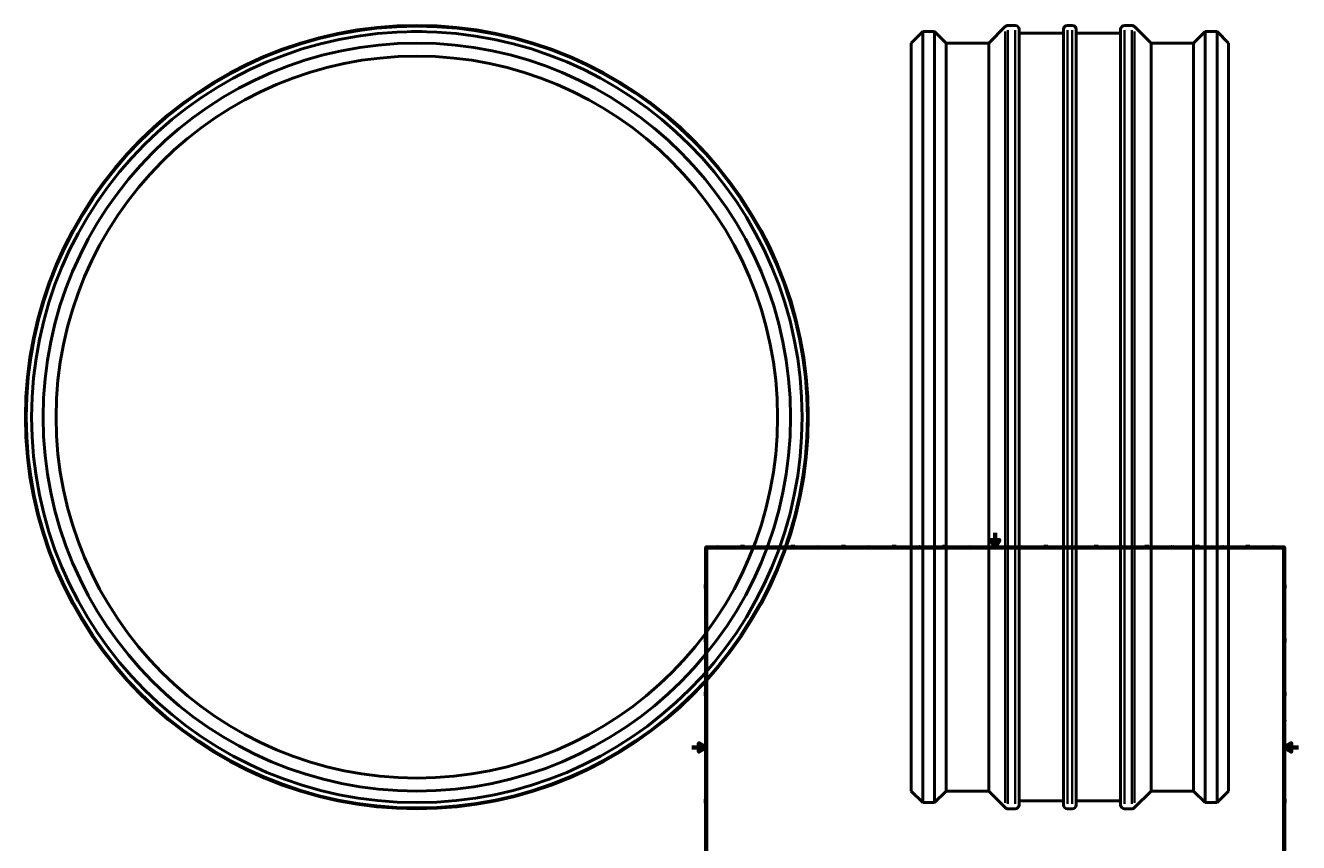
# Model space of a CAD drawing. Header units: millimetres. Extents: x -924 to 2009, y -2121 to 2553.
# Tile 4 of 6: x -924 to 841, y 165 to 1297. Entities that reach past the tile are written whole.
import ezdxf

# ---------------------------------------------------------------- set-up
doc = ezdxf.new("R2010")
doc.units = ezdxf.units.MM
for name, color, linetype, lineweight in [('Border (ANSI)', 7, 'Continuous', 70), ('Visible (ANSI)', 7, 'Continuous', 50), ('Visible Narrow (ANSI)', 7, 'Continuous', 35)]:
    doc.layers.add(name, color=color, linetype=linetype, lineweight=lineweight)
doc.styles.add('Note Text (ANSI)', font='tahoma.ttf')

# ---------------------------------------------------------------- blocks, each defined once
blk = doc.blocks.new('Borders Default Border')
at = {"layer": 'Border (ANSI)'}
for p, q in [((70.1, 574), (70.1, 577.4)), ((140.2, 574), (140.2, 577.4)), ((210.2, 574), (210.2, 577.4)), ((280.3, 574), (280.3, 577.4)), ((350.4, 574), (350.4, 577.4)), ((490.6, 574), (490.6, 577.4)), ((560.7, 574), (560.7, 577.4)), ((630.8, 574), (630.8, 577.4)), ((700.8, 574), (700.8, 577.4)), ((770.9, 574), (770.9, 577.4)), ((20, 519.7), (16.6, 519.7)), ((821, 519.7), (824.4, 519.7)), ((20, 445.5), (16.6, 445.5)), ((821, 445.5), (824.4, 445.5)), ((20, 371.2), (16.6, 371.2)), ((821, 371.2), (824.4, 371.2)), ((20, 222.7), (16.6, 222.7)), ((821, 222.7), (824.4, 222.7)), ((20, 148.5), (16.6, 148.5)), ((821, 148.5), (824.4, 148.5)), ((20, 74.3), (16.6, 74.3)), ((821, 74.3), (824.4, 74.3)), ((70.1, 20), (70.1, 16.6)), ((140.2, 20), (140.2, 16.6)), ((210.2, 20), (210.2, 16.6)), ((280.3, 20), (280.3, 16.6)), ((350.4, 20), (350.4, 16.6)), ((490.6, 20), (490.6, 16.6)), ((560.7, 20), (560.7, 16.6)), ((630.8, 20), (630.8, 16.6)), ((700.8, 20), (700.8, 16.6)), ((770.9, 20), (770.9, 16.6))]:
    blk.add_line(p, q, dxfattribs=at)
at = {"layer": 'Border (ANSI)', "flags": 128}
for points in [[(420.5, 594), (420.5, 574), (414.7, 584), (426.3, 584), (420.5, 574)], [(20, 20), (20, 574), (821, 574), (821, 20), (20, 20)], [(0, 297), (20, 297), (10, 302.8), (10, 291.2), (20, 297)], [(841, 297), (821, 297), (831, 302.8), (831, 291.2), (821, 297)], [(420.5, 0), (420.5, 20), (414.7, 10), (426.3, 10), (420.5, 20)]]:
    blk.add_lwpolyline(points, dxfattribs=at)
at = {"layer": 'Border (ANSI)', "color": 230, "true_color": 0xff0080, "char_height": 3.05, "attachment_point": 7, "style": 'Note Text (ANSI)'}
for s, insert in [('1', (34.4, 574.4)), ('2', (104.2, 574.4)), ('3', (174.3, 574.3)), ('4', (244.2, 574.4)), ('5', (314.5, 574.3)), ('6', (384.5, 574.3)), ('7', (454.6, 574.4)), ('8', (524.6, 574.3)), ('9', (594.7, 574.3)), ('10', (664, 574.3)), ('11', (734, 574.4)), ('12', (804.1, 574.4)), ('A', (16.8, 555.4)), ('A', (821.6, 555.4)), ('B', (17.1, 481.1)), ('B', (822, 481.1)), ('C', (17, 406.8)), ('C', (821.8, 406.8)), ('D', (17, 332.6)), ('D', (821.8, 332.6)), ('E', (17.2, 258.4)), ('E', (822.1, 258.4)), ('F', (17.3, 184.1)), ('F', (822.1, 184.1)), ('G', (16.8, 109.8)), ('G', (821.7, 109.8)), ('H', (17, 35.6)), ('H', (821.8, 35.6)), ('1', (34.4, 16.6)), ('2', (104.2, 16.6)), ('3', (174.3, 16.5)), ('4', (244.2, 16.6)), ('5', (314.5, 16.5)), ('6', (384.5, 16.5)), ('7', (454.6, 16.6)), ('8', (524.6, 16.5)), ('9', (594.7, 16.5)), ('10', (664, 16.5)), ('11', (734, 16.6)), ('12', (804.1, 16.6))]:
    blk.add_mtext(s, dxfattribs=dict(at, insert=insert))

msp = doc.modelspace()

# ---------------------------------------------------------------- linework, layer by layer
at = {"layer": 'Visible (ANSI)'}
for p, q in [((-381.041, 1288.427), (-388.541, 1288.427)), ((-388.541, 1288.375), (-388.541, 1288.427)), ((-373.541, 1288.427), (-381.041, 1288.427)), ((-373.541, 1288.375), (-373.541, 1288.427)), ((304.031, 1272.407), (320.051, 1288.427)), ((320.051, 220.427), (320.051, 1288.427)), ((320.051, 1288.427), (320.731, 1288.427)), ((320.731, 1288.427), (335.731, 1288.427)), ((335.731, 1288.427), (336.411, 1288.427)), ((336.411, 220.427), (336.411, 1288.427)), ((352.431, 1272.407), (336.411, 1288.427)), ((411.511, 1272.407), (434.442, 1295.338)), ((438.278, 1296.927), (448.206, 1296.927)), ((453.631, 1291.502), (453.631, 217.352)), ((515.231, 217.352), (515.231, 1291.502)), ((520.656, 1296.927), (527.406, 1296.927)), ((532.831, 1291.502), (532.831, 217.352)), ((594.431, 217.352), (594.431, 1291.502)), ((599.856, 1296.927), (609.784, 1296.927)), ((636.551, 1272.407), (613.62, 1295.338)), ((695.631, 1272.407), (711.651, 1288.427)), ((711.651, 220.427), (711.651, 1288.427)), ((711.651, 1288.427), (712.331, 1288.427)), ((727.331, 1288.427), (712.331, 1288.427)), ((727.331, 1288.427), (728.011, 1288.427)), ((728.011, 220.427), (728.011, 1288.427)), ((744.031, 1272.407), (728.011, 1288.427)), ((304.031, 236.447), (304.031, 1272.407)), ((352.431, 236.447), (352.431, 1272.407)), ((352.431, 1272.407), (411.511, 1272.407)), ((411.511, 236.447), (411.511, 1272.407)), ((453.631, 1286.077), (515.231, 1286.077)), ((532.831, 1286.077), (594.431, 1286.077)), ((636.551, 236.447), (636.551, 1272.407)), ((636.551, 1272.407), (695.631, 1272.407)), ((695.631, 236.447), (695.631, 1272.407)), ((744.031, 236.447), (744.031, 1272.407)), ((304.031, 236.447), (320.051, 220.427)), ((352.431, 236.447), (336.411, 220.427)), ((352.431, 236.447), (411.511, 236.447)), ((411.511, 236.447), (434.442, 213.516)), ((636.551, 236.447), (613.62, 213.516)), ((636.551, 236.447), (695.631, 236.447)), ((695.631, 236.447), (711.651, 220.427)), ((744.031, 236.447), (728.011, 220.427)), ((320.051, 220.427), (336.411, 220.427)), ((438.278, 211.927), (448.206, 211.927)), ((453.631, 222.777), (515.231, 222.777)), ((520.656, 211.927), (527.406, 211.927)), ((532.831, 222.777), (594.431, 222.777)), ((599.856, 211.927), (609.784, 211.927)), ((711.651, 220.427), (728.011, 220.427))]:
    msp.add_line(p, q, dxfattribs=at)
for radius in [542.5, 534, 517.98, 500]:
    msp.add_circle((-381.041, 754.427), radius, dxfattribs=at)
for centre, start, end in [((438.278, 1291.502), 90, 135), ((448.206, 1291.502), 0, 90), ((520.656, 1291.502), 90, 180), ((527.406, 1291.502), 0, 90), ((599.856, 1291.502), 90, 180), ((609.784, 1291.502), 45, 90), ((438.278, 217.352), 225, 270), ((448.206, 217.352), 270, 0), ((520.656, 217.352), 180, 270), ((527.406, 217.352), 270, 0), ((599.856, 217.352), 180, 270), ((609.784, 217.352), 270, 315)]:
    msp.add_arc(centre, 5.425, start, end, dxfattribs=at)
for points, knots in [([(335.731, 1288.427), (335.731, 1288.427), (335.543, 1288.425), (334.778, 1288.415), (334.2, 1288.408), (332.869, 1288.394), (332.025, 1288.387), (330.177, 1288.377), (329.173, 1288.375), (327.289, 1288.375), (326.285, 1288.377), (324.437, 1288.387), (323.594, 1288.394), (322.262, 1288.408), (321.685, 1288.415), (320.919, 1288.425), (320.731, 1288.427), (320.731, 1288.427)], [1.13007602, 1.13007602, 1.13007602, 1.13007602, 1.41259503, 1.41259503, 1.69511404, 1.69511404, 1.97763304, 1.97763304, 2.26015205, 2.26015205, 2.54267105, 2.54267105, 2.82519006, 2.82519006, 3.10770907, 3.10770907, 3.39022807, 3.39022807, 3.39022807, 3.39022807]), ([(727.331, 1288.427), (727.331, 1288.427), (727.143, 1288.425), (726.378, 1288.415), (725.8, 1288.408), (724.469, 1288.394), (723.625, 1288.387), (721.777, 1288.377), (720.773, 1288.375), (719.831, 1288.375), (718.889, 1288.375), (717.885, 1288.377), (716.037, 1288.387), (715.194, 1288.394), (713.862, 1288.408), (713.285, 1288.415), (712.519, 1288.425), (712.331, 1288.427), (712.331, 1288.427)], [3.39022807, 3.39022807, 3.39022807, 3.39022807, 3.67274708, 3.67274708, 3.95526608, 3.95526608, 4.23778509, 4.23778509, 4.5203041, 4.5203041, 4.5203041, 4.8028231, 4.8028231, 5.08534211, 5.08534211, 5.36786111, 5.36786111, 5.65038012, 5.65038012, 5.65038012, 5.65038012])]:
    msp.add_open_spline(points, degree=3, knots=knots, dxfattribs=at)
at = {"layer": 'Visible Narrow (ANSI)'}
for p, q in [((434.442, 220.176), (434.442, 1288.679)), ((438.278, 1290.248), (438.278, 218.606)), ((448.206, 218.606), (448.206, 1290.248)), ((520.656, 1290.248), (520.656, 218.606)), ((527.406, 218.606), (527.406, 1290.248)), ((599.856, 1290.248), (599.856, 218.606)), ((609.784, 218.606), (609.784, 1290.248)), ((613.62, 1288.679), (613.62, 220.176))]:
    msp.add_line(p, q, dxfattribs=at)
msp.add_circle((-381.041, 754.427), 540.911, dxfattribs=at)

# ---------------------------------------------------------------- block references
msp.add_blockref('Borders Default Border', (0, 0))

doc.saveas('drawing.dxf')
